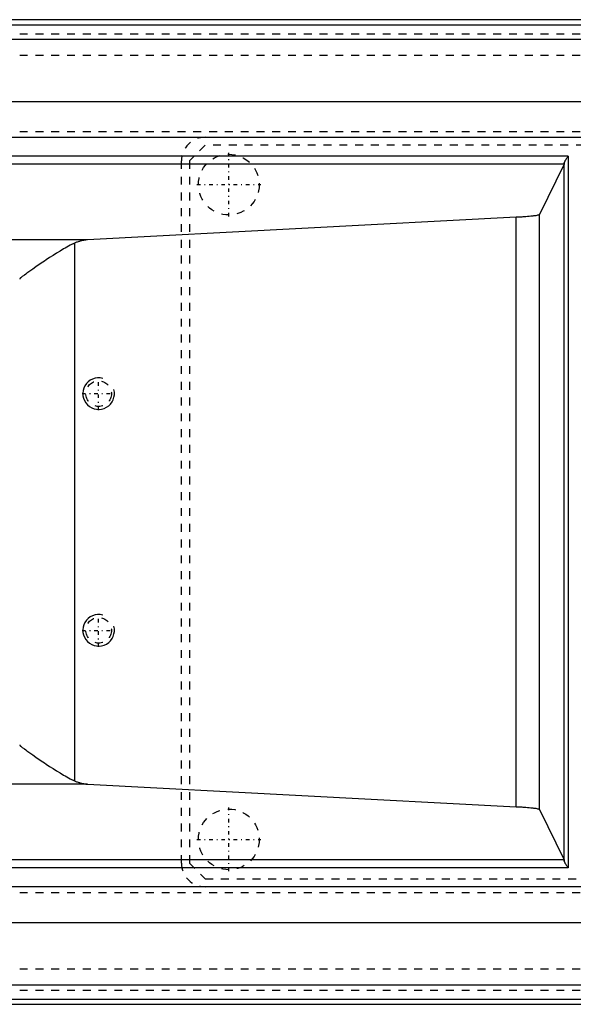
# Model space of a CAD drawing. Extents: x -614 to 147, y -88 to 88.
# Tile 2 of 8: x -485 to -415, y -62 to 62. Entities that reach past the tile are written whole.
import ezdxf

# ---------------------------------------------------------------- set-up
doc = ezdxf.new("R2010")
doc.units = 0
doc.linetypes.add('CENTER', pattern=[1.5, 0.45, -0.5, 0.05, -0.5])
doc.linetypes.add('DASHED', pattern=[2, 1, -1])
for name, color, linetype in [('AM_0', 7, 'CONTINUOUS'), ('AM_10', 7, 'CONTINUOUS'), ('AM_3', 7, 'DASHED'), ('AM_7', 7, 'CENTER')]:
    doc.layers.add(name, color=color, linetype=linetype)

msp = doc.modelspace()

# ---------------------------------------------------------------- linework, layer by layer
at = {"layer": 'AM_0', "color": 7, "linetype": 'CONTINUOUS'}
for p, q in [((-331.09, 62.4), (-595, 62.4)), ((-595, 61.74), (-335.61, 61.74)), ((-595, 59.93), (-341.37, 59.93)), ((-533.94, 52.03), (-345.5, 52.03)), ((-530.94, 47.5), (-410, 47.5)), ((-415.51, 45.1), (-550, 45.1)), ((-415.51, 45.1), (-415.51, -45.1)), ((-416.02, 44.1), (-550, 44.1)), ((-416.02, 44.1), (-419.15, 37.7)), ((-416.01, -44.24), (-416.01, 44.24)), ((-419.15, -37.7), (-419.15, 37.7)), ((-422.1, 37.35), (-476.39, 34.5)), ((-422.1, -37.35), (-422.1, 37.35)), ((-476.39, 34.5), (-550, 34.5)), ((-478, -34.1), (-478, 34.1)), ((-476.39, -34.5), (-550, -34.5)), ((-476.39, -34.5), (-422.1, -37.35)), ((-419.15, -37.7), (-416.02, -44.1)), ((-416.02, -44.1), (-550, -44.1)), ((-415.51, -45.1), (-550, -45.1)), ((-410, -47.5), (-530.94, -47.5)), ((-533.94, -52.03), (-345.5, -52.03)), ((-595, -59.93), (-341.37, -59.93)), ((-595, -61.74), (-335.61, -61.74)), ((-595, -62.4), (-331.09, -62.4))]:
    msp.add_line(p, q, dxfattribs=at)
for points in [[(-415.51, 45.1, 0), (-415.53, 45.07, 0), (-415.57, 45.02, 0), (-415.6, 44.97, 0), (-415.62, 44.94, 0), (-415.64, 44.92, 0), (-415.68, 44.86, 0), (-415.72, 44.81, 0), (-415.75, 44.76, 0), (-415.79, 44.7, 0), (-415.82, 44.65, 0), (-415.83, 44.63, 0), (-415.85, 44.6, 0), (-415.88, 44.56, 0), (-415.91, 44.51, 0), (-415.92, 44.48, 0), (-415.93, 44.48, 0), (-415.93, 44.47, 0), (-415.93, 44.46, 0), (-415.93, 44.46, 0), (-415.94, 44.45, 0), (-415.94, 44.45, 0), (-415.95, 44.44, 0), (-415.95, 44.43, 0), (-415.95, 44.42, 0), (-415.96, 44.42, 0), (-415.96, 44.41, 0), (-415.96, 44.41, 0), (-415.96, 44.4, 0), (-415.97, 44.39, 0), (-415.97, 44.38, 0), (-415.97, 44.38, 0), (-415.98, 44.37, 0), (-415.98, 44.37, 0), (-415.98, 44.36, 0), (-415.98, 44.36, 0), (-415.98, 44.35, 0), (-415.99, 44.35, 0), (-415.99, 44.34, 0), (-415.99, 44.34, 0), (-415.99, 44.33, 0), (-415.99, 44.33, 0), (-416, 44.32, 0), (-416, 44.31, 0), (-416, 44.31, 0), (-416, 44.3, 0), (-416, 44.3, 0), (-416, 44.29, 0), (-416.01, 44.29, 0), (-416.01, 44.28, 0), (-416.01, 44.28, 0), (-416.01, 44.27, 0), (-416.01, 44.27, 0), (-416.01, 44.26, 0), (-416.01, 44.26, 0), (-416.01, 44.25, 0), (-416.01, 44.25, 0), (-416.01, 44.24, 0), (-416.01, 44.24, 0)], [(-416.01, 44.24, 0), (-416.01, 44.23, 0), (-416.01, 44.22, 0), (-416.01, 44.21, 0), (-416.01, 44.2, 0), (-416.01, 44.2, 0), (-416.02, 44.18, 0), (-416.02, 44.17, 0), (-416.02, 44.16, 0), (-416.02, 44.15, 0), (-416.02, 44.15, 0), (-416.02, 44.14, 0), (-416.02, 44.14, 0), (-416.02, 44.13, 0), (-416.02, 44.12, 0), (-416.02, 44.12, 0), (-416.02, 44.11, 0), (-416.02, 44.11, 0), (-416.02, 44.11, 0), (-416.02, 44.11, 0), (-416.02, 44.1, 0), (-416.02, 44.1, 0), (-416.02, 44.1, 0)], [(-419.15, 37.7, 0), (-419.16, 37.69, 0), (-419.19, 37.67, 0), (-419.24, 37.65, 0), (-419.27, 37.64, 0), (-419.3, 37.63, 0), (-419.39, 37.61, 0), (-419.49, 37.58, 0), (-419.6, 37.56, 0), (-419.74, 37.54, 0), (-419.89, 37.52, 0), (-419.97, 37.51, 0), (-420.06, 37.5, 0), (-420.24, 37.48, 0), (-420.44, 37.46, 0), (-420.66, 37.44, 0), (-420.89, 37.42, 0), (-421.13, 37.41, 0), (-421.26, 37.4, 0), (-421.39, 37.39, 0), (-421.67, 37.37, 0), (-421.95, 37.35, 0), (-422.1, 37.35, 0)], [(-478, 34.1, 0), (-478.03, 34.08, 0), (-478.1, 34.05, 0), (-478.16, 34.02, 0), (-478.2, 34.01, 0), (-478.23, 33.99, 0), (-478.3, 33.96, 0), (-478.36, 33.93, 0), (-478.6, 33.81, 0), (-479.02, 33.58, 0), (-479.24, 33.46, 0), (-479.45, 33.34, 0), (-479.89, 33.07, 0), (-480.34, 32.8, 0), (-480.78, 32.52, 0), (-481.21, 32.24, 0), (-481.65, 31.95, 0), (-481.86, 31.8, 0), (-482.08, 31.65, 0), (-482.52, 31.35, 0), (-482.94, 31.06, 0), (-483.34, 30.78, 0), (-483.72, 30.52, 0), (-484.08, 30.26, 0), (-484.24, 30.15, 0), (-484.4, 30.03, 0), (-484.68, 29.83, 0), (-484.82, 29.72, 0), (-484.86, 29.69, 0), (-484.89, 29.66, 0), (-484.91, 29.65, 0), (-484.92, 29.63, 0), (-484.94, 29.62, 0), (-484.95, 29.61, 0), (-484.95, 29.6, 0), (-484.96, 29.6, 0), (-484.96, 29.6, 0), (-484.96, 29.59, 0), (-484.97, 29.59, 0), (-484.98, 29.58, 0), (-484.98, 29.57, 0), (-484.99, 29.57, 0), (-484.99, 29.56, 0), (-484.99, 29.56, 0), (-484.99, 29.56, 0), (-484.99, 29.56, 0), (-484.99, 29.56, 0), (-484.99, 29.56, 0), (-484.99, 29.56, 0), (-484.99, 29.55, 0), (-484.99, 29.55, 0), (-484.99, 29.55, 0), (-484.99, 29.55, 0), (-484.99, 29.55, 0), (-484.99, 29.55, 0), (-485, 29.55, 0), (-485, 29.54, 0), (-485, 29.54, 0), (-485, 29.54, 0), (-485, 29.54, 0), (-485, 29.54, 0), (-485, 29.54, 0), (-485, 29.54, 0), (-485, 29.53, 0), (-485, 29.53, 0)], [(-476.39, 34.5, 0), (-476.44, 34.5, 0), (-476.53, 34.49, 0), (-476.62, 34.48, 0), (-476.67, 34.47, 0), (-476.72, 34.46, 0), (-476.81, 34.45, 0), (-476.9, 34.43, 0), (-476.99, 34.42, 0), (-477.08, 34.4, 0), (-477.17, 34.38, 0), (-477.21, 34.37, 0), (-477.26, 34.35, 0), (-477.35, 34.33, 0), (-477.44, 34.3, 0), (-477.52, 34.28, 0), (-477.61, 34.25, 0), (-477.7, 34.22, 0), (-477.74, 34.2, 0), (-477.79, 34.19, 0), (-477.87, 34.15, 0), (-477.96, 34.12, 0), (-478, 34.1, 0)], [(-485, -29.53, 0), (-485, -29.53, 0), (-485, -29.54, 0), (-485, -29.54, 0), (-485, -29.54, 0), (-485, -29.54, 0), (-485, -29.54, 0), (-485, -29.54, 0), (-485, -29.54, 0), (-485, -29.55, 0), (-484.99, -29.55, 0), (-484.99, -29.55, 0), (-484.99, -29.55, 0), (-484.99, -29.55, 0), (-484.99, -29.55, 0), (-484.99, -29.55, 0), (-484.99, -29.56, 0), (-484.99, -29.56, 0), (-484.99, -29.56, 0), (-484.99, -29.56, 0), (-484.99, -29.56, 0), (-484.99, -29.56, 0), (-484.99, -29.56, 0), (-484.99, -29.57, 0), (-484.98, -29.57, 0), (-484.98, -29.58, 0), (-484.97, -29.59, 0), (-484.96, -29.59, 0), (-484.96, -29.6, 0), (-484.96, -29.6, 0), (-484.95, -29.6, 0), (-484.95, -29.61, 0), (-484.94, -29.62, 0), (-484.92, -29.63, 0), (-484.91, -29.65, 0), (-484.89, -29.66, 0), (-484.86, -29.69, 0), (-484.82, -29.72, 0), (-484.68, -29.83, 0), (-484.4, -30.03, 0), (-484.24, -30.15, 0), (-484.08, -30.26, 0), (-483.72, -30.52, 0), (-483.34, -30.78, 0), (-482.94, -31.06, 0), (-482.52, -31.35, 0), (-482.08, -31.65, 0), (-481.86, -31.8, 0), (-481.65, -31.95, 0), (-481.21, -32.24, 0), (-480.78, -32.52, 0), (-480.34, -32.8, 0), (-479.89, -33.07, 0), (-479.45, -33.34, 0), (-479.24, -33.46, 0), (-479.02, -33.58, 0), (-478.6, -33.81, 0), (-478.36, -33.93, 0), (-478.3, -33.96, 0), (-478.23, -33.99, 0), (-478.2, -34.01, 0), (-478.16, -34.02, 0), (-478.1, -34.05, 0), (-478.03, -34.08, 0), (-478, -34.1, 0)], [(-478, -34.1, 0), (-477.96, -34.12, 0), (-477.87, -34.15, 0), (-477.79, -34.19, 0), (-477.74, -34.2, 0), (-477.7, -34.22, 0), (-477.61, -34.25, 0), (-477.52, -34.28, 0), (-477.44, -34.3, 0), (-477.35, -34.33, 0), (-477.26, -34.35, 0), (-477.21, -34.37, 0), (-477.17, -34.38, 0), (-477.08, -34.4, 0), (-476.99, -34.42, 0), (-476.9, -34.43, 0), (-476.81, -34.45, 0), (-476.72, -34.46, 0), (-476.67, -34.47, 0), (-476.62, -34.48, 0), (-476.53, -34.49, 0), (-476.44, -34.5, 0), (-476.39, -34.5, 0)], [(-422.1, -37.35, 0), (-421.95, -37.35, 0), (-421.67, -37.37, 0), (-421.39, -37.39, 0), (-421.26, -37.4, 0), (-421.13, -37.41, 0), (-420.89, -37.42, 0), (-420.66, -37.44, 0), (-420.44, -37.46, 0), (-420.24, -37.48, 0), (-420.06, -37.5, 0), (-419.97, -37.51, 0), (-419.89, -37.52, 0), (-419.74, -37.54, 0), (-419.6, -37.56, 0), (-419.49, -37.58, 0), (-419.39, -37.61, 0), (-419.3, -37.63, 0), (-419.27, -37.64, 0), (-419.24, -37.65, 0), (-419.19, -37.67, 0), (-419.16, -37.69, 0), (-419.15, -37.7, 0)], [(-416.02, -44.1, 0), (-416.02, -44.1, 0), (-416.02, -44.1, 0), (-416.02, -44.11, 0), (-416.02, -44.11, 0), (-416.02, -44.11, 0), (-416.02, -44.11, 0), (-416.02, -44.12, 0), (-416.02, -44.12, 0), (-416.02, -44.13, 0), (-416.02, -44.14, 0), (-416.02, -44.14, 0), (-416.02, -44.15, 0), (-416.02, -44.15, 0), (-416.02, -44.16, 0), (-416.02, -44.17, 0), (-416.02, -44.18, 0), (-416.01, -44.2, 0), (-416.01, -44.2, 0), (-416.01, -44.21, 0), (-416.01, -44.22, 0), (-416.01, -44.23, 0), (-416.01, -44.24, 0)], [(-416.01, -44.24, 0), (-416.01, -44.24, 0), (-416.01, -44.25, 0), (-416.01, -44.25, 0), (-416.01, -44.26, 0), (-416.01, -44.26, 0), (-416.01, -44.27, 0), (-416.01, -44.27, 0), (-416.01, -44.28, 0), (-416.01, -44.28, 0), (-416.01, -44.29, 0), (-416, -44.29, 0), (-416, -44.3, 0), (-416, -44.3, 0), (-416, -44.31, 0), (-416, -44.31, 0), (-416, -44.32, 0), (-415.99, -44.33, 0), (-415.99, -44.33, 0), (-415.99, -44.34, 0), (-415.99, -44.34, 0), (-415.99, -44.35, 0), (-415.98, -44.35, 0), (-415.98, -44.36, 0), (-415.98, -44.36, 0), (-415.98, -44.37, 0), (-415.98, -44.37, 0), (-415.97, -44.38, 0), (-415.97, -44.38, 0), (-415.97, -44.39, 0), (-415.96, -44.4, 0), (-415.96, -44.41, 0), (-415.96, -44.41, 0), (-415.96, -44.42, 0), (-415.95, -44.42, 0), (-415.95, -44.43, 0), (-415.95, -44.44, 0), (-415.94, -44.45, 0), (-415.94, -44.45, 0), (-415.93, -44.46, 0), (-415.93, -44.46, 0), (-415.93, -44.47, 0), (-415.93, -44.48, 0), (-415.92, -44.48, 0), (-415.91, -44.51, 0), (-415.88, -44.56, 0), (-415.85, -44.6, 0), (-415.83, -44.63, 0), (-415.82, -44.65, 0), (-415.79, -44.7, 0), (-415.75, -44.76, 0), (-415.72, -44.81, 0), (-415.68, -44.86, 0), (-415.64, -44.92, 0), (-415.62, -44.94, 0), (-415.6, -44.97, 0), (-415.57, -45.02, 0), (-415.53, -45.07, 0), (-415.51, -45.1, 0)]]:
    msp.add_polyline3d(points, dxfattribs=at)
at = {"layer": 'AM_10', "color": 7, "linetype": 'CONTINUOUS'}
for centre in [(-475, 15), (-475, -15)]:
    msp.add_arc(centre, 2, 75, 15, dxfattribs=at)
at = {"layer": 'AM_3', "color": 6, "linetype": 'DASHED'}
for p, q in [((-595, 60.61), (-216.5, 60.61)), ((-595, 57.91), (-216.5, 57.91)), ((-595, 48.21), (-216.5, 48.21)), ((-461.5, 46.5), (-463.5, 44.5)), ((-227.5, 46.5), (-461.5, 46.5)), ((-464.5, -44.5), (-464.5, 44.5)), ((-463.5, 44.5), (-463.5, -44.5)), ((-463.5, -44.5), (-461.5, -46.5)), ((-461.5, -46.5), (-227.5, -46.5)), ((-595, -48.21), (-216.5, -48.21)), ((-595, -57.91), (-216.5, -57.91)), ((-595, -60.61), (-216.5, -60.61))]:
    msp.add_line(p, q, dxfattribs=at)
for centre, radius in [((-458.5, 41.5), 3.85), ((-475, 15), 1.62), ((-475, -15), 1.62), ((-458.5, -41.5), 3.85)]:
    msp.add_circle(centre, radius, dxfattribs=at)
for centre, start, end in [((-461.5, 44.5), 90, 180), ((-461.5, -44.5), 180, 270)]:
    msp.add_arc(centre, 3, start, end, dxfattribs=at)
at = {"layer": 'AM_7', "color": 4, "linetype": 'CENTER'}
for p, q in [((-458.5, 37.46), (-458.5, 45.54)), ((-462.54, 41.5), (-454.46, 41.5)), ((-475, 12.9), (-475, 17.1)), ((-477.1, 15), (-472.9, 15)), ((-475, -17.1), (-475, -12.9)), ((-477.1, -15), (-472.9, -15)), ((-458.5, -45.54), (-458.5, -37.46)), ((-462.54, -41.5), (-454.46, -41.5))]:
    msp.add_line(p, q, dxfattribs=at)

doc.saveas('drawing.dxf')
